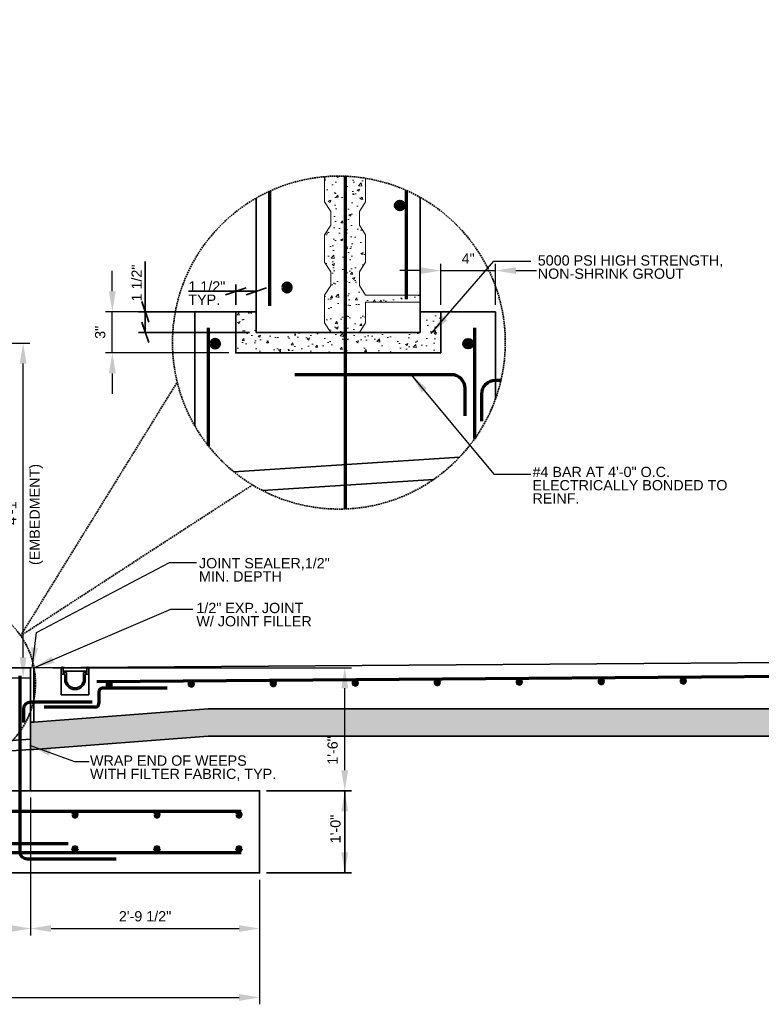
# Model space of a CAD drawing. Header units: inches. Extents: x -829 to 2226, y 10 to 4755.
# Tile 15 of 54: x -541 to -433, y 1341 to 1485. Entities that reach past the tile are written whole.
import ezdxf
from ezdxf.enums import TextEntityAlignment as Align

# ---------------------------------------------------------------- set-up
doc = ezdxf.new("R2010")
doc.units = ezdxf.units.IN
doc.header["$LTSCALE"] = 0.5
doc.header["$MEASUREMENT"] = 0
doc.linetypes.add('DGN Style 3', pattern=[0.621993, 0.444281, -0.177712])
for name, color, linetype, lineweight in [('G-ANNO-DIM', 7, 'Continuous', 0), ('G-ANNO-DIMS', 7, 'Continuous', 35), ('G-ANNO-PATT', 7, 'Continuous', 18), ('G-ANNO-TEXT', 7, 'Continuous', 35), ('S-FNDN-FTNG', 7, 'Continuous', 35), ('S-REIN-RBAR', 7, 'Continuous', 70), ('S-WALL-LOAD', 7, 'Continuous', 35)]:
    doc.layers.add(name, color=color, linetype=linetype, lineweight=lineweight)
doc.styles.add('AEC_3 4_1 0 Scale', font='arial.ttf', dxfattribs={"height": 1.5})
doc.dimstyles.new("3 4 1'-0", dxfattribs={"dimtxt": 1.5, "dimasz": 3, "dimexe": 1, "dimexo": 1, "dimgap": 1, "dimtad": 1, "dimdec": 4, "dimzin": 15, "dimdsep": 46, "dimlunit": 4, "dimtxsty": 'AEC_3 4_1 0 Scale', "dimcen": 0.09, "dimadec": 4, "dimazin": 3, "dimtfac": 1, "dimtdec": 4, "dimtofl": 0, "dimtmove": 0, "dimatfit": 3, "dimfxl": 1, "dimfrac": 2, "dimtolj": 1, "dimtzin": 15, "dimarcsym": 0})
pattern_1 = [(50, (-935.389, 1131.2304), (3.586301, -0.31376), [0.375, -4.125]), (355, (-935.389, 1131.2304), (-0.693757, 3.76096), [0.3, -3.3]), (100.45144, (-935.09, 1131.2043), (2.892544, 3.4472), [0.3187, -3.50571]), (46.1842, (-935.389, 1132.2304), (5.336207, -0.827596), [0.5625, -6.1875]), (96.6356, (-934.944, 1132.1615), (4.67331, 4.870593), [0.47805, -5.25857]), (351.1842, (-935.389, 1132.2304), (4.67331, 4.870593), [0.45, -4.95]), (21, (-934.889, 1131.9804), (2.984535, -2.013094), [0.375, -4.125]), (326, (-934.889, 1131.9804), (1.216577, 3.62575), [0.3, -3.3]), (71.45144, (-934.6402, 1131.8127), (4.201112, 1.612656), [0.3187, -3.50571]), (37.5, (-935.3889, 1131.2304), (0.0607993, 1.6644693), [0, -3.26, 0, -3.35, 0, -3.3125]), (7.5, (-935.3889, 1131.2304), (1.3153477, 1.9720586), [0, -1.91, 0, -3.185, 0, -1.2625]), (327.5, (-936.5039, 1131.2304), (2.6691122, -0.1127744), [0, -1.25, 0, -3.9, 0, -5.175]), (317.5, (-937.004, 1131.2304), (2.915931, 0.500525), [0, -1.625, 0, -2.59, 0, -3.675])]

# ---------------------------------------------------------------- blocks, each defined once
blk = doc.blocks.new('REINFDOT')
for radius in [0.00313, 0.00187, 0.000625]:
    blk.add_circle((0, 0), radius)
blk = doc.blocks.new('REINF. DOT')
at = {"layer": 'S-REIN-RBAR', "xscale": 100, "yscale": 100, "zscale": 100, "rotation": 90.00000000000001}
blk.add_blockref('REINFDOT', (36.533, 24.589), dxfattribs=at)
blk = doc.blocks.new('REINF. DOT_1')
at = {"layer": 'S-REIN-RBAR', "extrusion": (0, 0, -1), "xscale": 100, "yscale": -100, "zscale": 100, "rotation": 90}
blk.add_blockref('REINFDOT', (-36.533, 24.589), dxfattribs=at)
blk = doc.blocks.new('*D323')
at = {"layer": 'Defpoints', "color": 0, "transparency": 16777216}
for p in [(-584.02, 1360.18), (-506.02, 1360.18), (-506.02, 1341.96)]:
    blk.add_point(p, dxfattribs=at)
at = {"layer": 'G-ANNO-DIMS', "color": 0, "lineweight": -2, "transparency": 16777216}
for p, q in [((-584.02, 1359.18), (-584.02, 1340.96)), ((-506.02, 1359.18), (-506.02, 1340.96)), ((-581.02, 1341.96), (-509.02, 1341.96))]:
    blk.add_line(p, q, dxfattribs=at)
at = {"layer": 'G-ANNO-DIMS', "color": 0, "transparency": 16777216}
for points in [[(-581.02, 1342.46), (-581.02, 1341.46), (-584.02, 1341.96)], [(-509.02, 1342.46), (-509.02, 1341.46), (-506.02, 1341.96)]]:
    blk.add_solid(points, dxfattribs=at)
at = {"layer": 'G-ANNO-DIMS', "color": 0, "transparency": 16777216, "insert": (-545.02, 1343.72), "char_height": 1.5, "attachment_point": 5, "style": 'AEC_3 4_1 0 Scale'}
blk.add_mtext('\\A1;6\'-6"', dxfattribs=at)
blk = doc.blocks.new('*D342')
at = {"layer": 'Defpoints', "color": 0, "transparency": 16777216}
for p in [(-550.52, 1437.65), (-540.61, 1437.65), (-545.02, 1388.68)]:
    blk.add_point(p, dxfattribs=at)
at = {"layer": 'G-ANNO-DIMS', "color": 0, "lineweight": -2, "transparency": 16777216}
for p, q in [((-549.52, 1437.65), (-539.61, 1437.65)), ((-540.61, 1391.68), (-540.61, 1434.65)), ((-544.02, 1388.68), (-539.61, 1388.68))]:
    blk.add_line(p, q, dxfattribs=at)
at = {"layer": 'G-ANNO-DIMS', "color": 0, "transparency": 16777216}
for points in [[(-541.11, 1434.65), (-540.11, 1434.65), (-540.61, 1437.65)], [(-541.11, 1391.68), (-540.11, 1391.68), (-540.61, 1388.68)]]:
    blk.add_solid(points, dxfattribs=at)
at = {"layer": 'G-ANNO-DIMS', "color": 0, "transparency": 16777216, "insert": (-542.36, 1413.16), "char_height": 1.5, "attachment_point": 5, "rotation": 90, "style": 'AEC_3 4_1 0 Scale'}
blk.add_mtext('\\A1;4\'-1"', dxfattribs=at)
blk = doc.blocks.new('*D343')
at = {"layer": 'Defpoints', "color": 0, "transparency": 16777216}
for p in [(-562.52, 1372.18), (-539.52, 1372.18), (-539.52, 1352.04)]:
    blk.add_point(p, dxfattribs=at)
at = {"layer": 'G-ANNO-DIMS', "color": 0, "lineweight": -2, "transparency": 16777216}
for p, q in [((-562.52, 1371.18), (-562.52, 1351.04)), ((-539.52, 1371.18), (-539.52, 1351.04)), ((-559.52, 1352.04), (-542.52, 1352.04))]:
    blk.add_line(p, q, dxfattribs=at)
at = {"layer": 'G-ANNO-DIMS', "color": 0, "transparency": 16777216}
for points in [[(-559.52, 1352.54), (-559.52, 1351.54), (-562.52, 1352.04)], [(-542.52, 1352.54), (-542.52, 1351.54), (-539.52, 1352.04)]]:
    blk.add_solid(points, dxfattribs=at)
at = {"layer": 'G-ANNO-DIMS', "color": 0, "transparency": 16777216, "insert": (-551.02, 1353.79), "char_height": 1.5, "width": 5.2548, "attachment_point": 5, "style": 'AEC_3 4_1 0 Scale'}
blk.add_mtext('\\A1;1\'-11"', dxfattribs=at)
blk = doc.blocks.new('*D344')
at = {"layer": 'Defpoints', "color": 0, "transparency": 16777216}
for p in [(-539.52, 1372.18), (-506.02, 1360.18), (-506.02, 1352.04)]:
    blk.add_point(p, dxfattribs=at)
at = {"layer": 'G-ANNO-DIMS', "color": 0, "lineweight": -2, "transparency": 16777216}
for p, q in [((-539.52, 1371.18), (-539.52, 1351.04)), ((-506.02, 1359.18), (-506.02, 1351.04)), ((-536.52, 1352.04), (-509.02, 1352.04))]:
    blk.add_line(p, q, dxfattribs=at)
at = {"layer": 'G-ANNO-DIMS', "color": 0, "transparency": 16777216}
for points in [[(-536.52, 1352.54), (-536.52, 1351.54), (-539.52, 1352.04)], [(-509.02, 1352.54), (-509.02, 1351.54), (-506.02, 1352.04)]]:
    blk.add_solid(points, dxfattribs=at)
at = {"layer": 'G-ANNO-DIMS', "color": 0, "transparency": 16777216, "insert": (-522.77, 1353.82), "char_height": 1.5, "attachment_point": 5, "style": 'AEC_3 4_1 0 Scale'}
blk.add_mtext('\\A1;2\'-9 1/2"', dxfattribs=at)
blk = doc.blocks.new('*D345')
at = {"layer": 'Defpoints', "color": 0, "transparency": 16777216}
for p in [(-471.5, 1448.26), (-479.5, 1442.23), (-471.5, 1442.23, 7.04)]:
    blk.add_point(p, dxfattribs=at)
at = {"layer": 'G-ANNO-DIMS', "color": 0, "lineweight": -2, "transparency": 16777216}
for p, q in [((-479.5, 1443.23), (-479.5, 1449.26)), ((-471.5, 1443.23), (-471.5, 1449.26)), ((-482.5, 1448.26), (-485.5, 1448.26)), ((-479.5, 1448.26), (-471.5, 1448.26)), ((-468.5, 1448.26), (-465.5, 1448.26))]:
    blk.add_line(p, q, dxfattribs=at)
at = {"layer": 'G-ANNO-DIMS', "color": 0, "transparency": 16777216}
for points in [[(-482.5, 1448.76), (-482.5, 1447.76), (-479.5, 1448.26)], [(-468.5, 1448.76), (-468.5, 1447.76), (-471.5, 1448.26)]]:
    blk.add_solid(points, dxfattribs=at)
at = {"layer": 'G-ANNO-DIMS', "color": 0, "transparency": 16777216, "insert": (-475.5, 1450.01), "char_height": 1.5, "attachment_point": 5, "style": 'AEC_3 4_1 0 Scale'}
blk.add_mtext('\\A1;4"', dxfattribs=at)
blk = doc.blocks.new('*D333')
at = {"layer": 'Defpoints', "color": 0, "transparency": 16777216}
for p in [(-527.56, 1442.23), (-509.5, 1442.23), (-509.5, 1436.23)]:
    blk.add_point(p, dxfattribs=at)
at = {"layer": 'G-ANNO-DIMS', "color": 0, "lineweight": -2, "transparency": 16777216}
for p, q in [((-527.56, 1445.23), (-527.56, 1448.23)), ((-510.5, 1442.23), (-528.56, 1442.23)), ((-527.56, 1436.23), (-527.56, 1442.23)), ((-510.5, 1436.23), (-528.56, 1436.23)), ((-527.56, 1433.23), (-527.56, 1430.23))]:
    blk.add_line(p, q, dxfattribs=at)
at = {"layer": 'G-ANNO-DIMS', "color": 0, "transparency": 16777216}
for points in [[(-528.06, 1445.23), (-527.06, 1445.23), (-527.56, 1442.23)], [(-528.06, 1433.23), (-527.06, 1433.23), (-527.56, 1436.23)]]:
    blk.add_solid(points, dxfattribs=at)
at = {"layer": 'G-ANNO-DIMS', "color": 0, "transparency": 16777216, "insert": (-529.33, 1439.23), "char_height": 1.5, "attachment_point": 5, "rotation": 90, "style": 'AEC_3 4_1 0 Scale'}
blk.add_mtext('\\A1;3"', dxfattribs=at)
blk = doc.blocks.new('*D348')
at = {"layer": 'Defpoints', "color": 0, "transparency": 16777216}
for p in [(-537.26, 1390.18), (-493.55, 1390.18), (-504.26, 1372.18)]:
    blk.add_point(p, dxfattribs=at)
at = {"layer": 'G-ANNO-DIMS', "color": 0, "lineweight": -2, "transparency": 16777216}
for p, q in [((-536.26, 1390.18), (-492.55, 1390.18)), ((-493.55, 1375.18), (-493.55, 1387.18)), ((-503.26, 1372.18), (-492.55, 1372.18))]:
    blk.add_line(p, q, dxfattribs=at)
at = {"layer": 'G-ANNO-DIMS', "color": 0, "transparency": 16777216}
for points in [[(-494.05, 1387.18), (-493.05, 1387.18), (-493.55, 1390.18)], [(-494.05, 1375.18), (-493.05, 1375.18), (-493.55, 1372.18)]]:
    blk.add_solid(points, dxfattribs=at)
at = {"layer": 'G-ANNO-DIMS', "color": 0, "transparency": 16777216, "insert": (-495.32, 1378.08), "char_height": 1.5, "attachment_point": 5, "rotation": 90, "style": 'AEC_3 4_1 0 Scale'}
blk.add_mtext('\\A1;1\'-6"', dxfattribs=at)

msp = doc.modelspace()

# ---------------------------------------------------------------- hatches: boundary and pattern name
at = {"layer": 'G-ANNO-TEXT', "linetype": 'Continuous', "lineweight": 0}
h = msp.add_hatch(dxfattribs=at)
h.set_pattern_fill('AR-SAND', color=5)
h.set_pattern_definition([(37.5, (-935.3889, 1131.2304), (-0.0629934, 1.9268238), [0, -1.52, 0, -1.7, 0, -1.625]), (7.5, (-935.389, 1131.2304), (1.769777, 2.822146), [0, -0.82, 0, -1.37, 0, -0.525]), (327.5, (-936.6189, 1131.2304), (3.114142, 0.005659), [0, -0.5, 0, -1.8, 0, -2.35]), (317.5, (-936.619, 1131.2304), (3.006127, 0.8776756), [0, -0.25, 0, -1.18, 0, -1.35])])
h.paths.add_polyline_path([(-603.63297, 1390.17738), (-562.94287, 1390.17738, -0.213571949), (-557.27111, 1398.35003), (-557.27111, 1565.92738), (-558.27111, 1565.92738), (-558.27111, 1586.42738), (-231.77111, 1586.42738), (-231.77111, 1565.92738), (-232.77111, 1565.92738), (-232.77111, 1390.42738), (-227.27111, 1390.42738), (-227.27111, 1390.17738), (-183.40925, 1390.17738), (-183.40925, 1366.17738), (-183.40925, 1360.17738), (-177.11562, 1360.17738), (-175.40925, 1360.17738), (-175.40925, 1396.17738), (-228.02111, 1396.17738), (-228.02111, 1592.17738), (-562.02111, 1592.17738), (-562.02111, 1396.17738), (-609.63297, 1396.17738), (-609.63297, 1360.17738), (-603.63297, 1360.17738), (-603.63297, 1366.17738)])
h.paths.add_polyline_path([(-404.02111, 1586.97738), (-404.02111, 1587.72738), (-386.02111, 1587.72738), (-386.02111, 1586.97738)], flags=16)
h = msp.add_hatch(dxfattribs=at)
h.set_pattern_fill('AR-CONC', color=5, scale=0.5)
h.set_pattern_definition(pattern_1)
h.paths.add_polyline_path([(-493.49806, 1462.0626, 0.030837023), (-496.49806, 1461.98991), (-496.49806, 1458.29904), (-495.58385, 1456.88482), (-495.58385, 1454.88482), (-496.49806, 1453.47061), (-496.49806, 1449.47061), (-495.58385, 1448.0564), (-495.58385, 1446.0564), (-496.49806, 1444.64218), (-496.49806, 1440.64218), (-495.58385, 1439.22797), (-493.49806, 1439.22797)])
h = msp.add_hatch(dxfattribs=at)
h.set_pattern_fill('AR-CONC', color=5, scale=0.5)
h.set_pattern_definition(pattern_1)
h.paths.add_polyline_path([(-482.49806, 1444.64218), (-484.49606, 1444.64218), (-490.49806, 1444.64218), (-491.41228, 1446.0564), (-491.41228, 1448.0564), (-490.49806, 1449.47061), (-490.49806, 1453.47061), (-491.41228, 1454.88482), (-491.41228, 1456.88482), (-490.49806, 1458.29904), (-490.49806, 1461.76351, 0.030981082), (-493.49806, 1462.0626), (-493.49806, 1439.22797), (-491.41228, 1439.22797), (-490.49806, 1440.64218), (-490.49806, 1443.64218), (-482.49806, 1443.64218)])
h = msp.add_hatch(dxfattribs=at)
h.set_pattern_fill('AR-CONC', color=5, scale=0.5)
h.set_pattern_definition(pattern_1)
h.paths.add_polyline_path([(-493.49806, 1439.22797), (-495.58385, 1439.22797), (-506.49806, 1439.22797), (-506.49806, 1442.22797), (-507.49806, 1442.22797), (-508.49806, 1442.22797), (-509.49806, 1442.22797), (-509.49806, 1439.22797), (-509.49806, 1436.22797), (-493.49806, 1436.22797)])
h = msp.add_hatch(dxfattribs=at)
h.set_pattern_fill('AR-CONC', color=5, scale=0.5)
h.set_pattern_definition(pattern_1)
h.paths.add_polyline_path([(-479.49806, 1442.22797), (-482.49806, 1442.22797), (-482.49806, 1439.22797), (-491.41228, 1439.22797), (-493.49806, 1439.22797), (-493.49806, 1436.22797), (-479.49806, 1436.22797)])
h = msp.add_hatch(dxfattribs=at)
h.set_pattern_fill('GRAVEL', color=5, scale=5)
h.set_pattern_definition([(228.01279, (-931.7889, 1136.23043), (-40, -45), [0.67268, -66.59544]), (184.96974, (-932.2389, 1135.73043), (60, 5), [1.15434, -114.279624]), (132.510447, (-933.3889, 1135.63043), (50, -55), [0.81394, -80.580163]), (267.27369, (-935.3389, 1134.38043), (5, 100), [1.05119, -104.06779]), (292.833654, (-935.3889, 1133.33043), (-25, 60), [1.030775, -102.046866]), (357.27369, (-934.9889, 1132.38043), (-100, 5), [1.05119, -104.06779]), (37.69424, (-933.9389, 1132.33043), (-65, -50), [1.390145, -137.624243]), (72.255328, (-932.8389, 1133.18043), (35, 110), [1.31244, -129.931607]), (121.429566, (-932.4389, 1134.43043), (-40, 65), [1.05475, -104.420366]), (175.23636, (-932.9889, 1135.33043), (55, -5), [1.20416, -59.003813]), (222.397438, (-934.1889, 1135.43043), (-60, -55), [1.55724, -154.166875]), (138.814075, (-930.3889, 1134.33043), (-35, 30), [0.531505, -52.619224]), (171.469234, (-930.7889, 1134.68043), (65, -10), [1.011185, -100.107557]), (225, (-931.789, 1134.8304), (-6e-16, -5), [0.707105, -6.363963]), (203.19859, (-932.1389, 1135.4304), (25, 10), [0.38079, -37.698076]), (291.80141, (-932.4889, 1135.2804), (-5, 15), [0.538515, -26.38731]), (30.96376, (-932.2889, 1134.7804), (15, 10), [0.874645, -28.280114]), (161.56505, (-931.5389, 1135.2304), (10, -5), [0.632455, -15.178933]), (16.38954, (-935.3889, 1135.28043), (50, 15), [0.886, -87.714226]), (70.346176, (-934.5389, 1135.53043), (-20, -55), [0.743305, -73.58704]), (293.19859, (-931.5389, 1136.2304), (-10, 25), [0.761575, -37.31729]), (343.61046, (-931.2389, 1135.53043), (-50, 15), [0.886, -87.714226]), (339.443955, (-935.3889, 1132.18043), (-25, 10), [0.8544, -41.86562]), (294.77514, (-934.5889, 1131.88043), (-25, 55), [0.71589, -70.873215]), (66.80141, (-931.4889, 1131.2304), (10, 25), [0.761575, -37.31729]), (17.354025, (-931.1889, 1131.93043), (-65, -20), [0.838155, -82.977118]), (69.443955, (-933.9389, 1131.23043), (-10, -25), [0.4272, -42.29282]), (101.30993, (-931.7889, 1131.2304), (-5, 20), [0.25495, -25.240148]), (165.96376, (-931.8389, 1131.4804), (15, -5), [1.030775, -19.584753]), (186.009006, (-932.8389, 1131.73043), (50, 5), [0.95525, -94.569616]), (303.69007, (-932.2889, 1134.3304), (-5, 10), [0.72111, -17.306646]), (353.157227, (-931.8889, 1133.73043), (85, -10), [1.25897, -124.637813]), (60.945396, (-930.6389, 1133.58043), (-20, -35), [0.51478, -50.96337]), (90, (-930.389, 1134.0304), (-5, 5), [0.3, -4.7]), (120.256437, (-932.9389, 1131.88043), (20, -35), [0.69462, -68.7676]), (48.01279, (-933.2889, 1132.48043), (40, 45), [1.34536, -65.92276]), (0, (-932.389, 1133.4804), (5, 5), [1.3, -3.7]), (325.304846, (-931.0889, 1133.48043), (50, -35), [0.79057, -78.26637]), (254.0546, (-930.4389, 1133.0304), (-5, -20), [0.72801, -35.67254]), (207.645975, (-930.6389, 1132.33043), (-95, -50), [1.185325, -117.34737]), (175.42608, (-931.6889, 1131.78043), (-65, 5), [1.253995, -124.145367])])
h.paths.add_polyline_path([(-250.52111, 1382.21904), (-251.02111, 1382.21904), (-274.52111, 1384.17738), (-513.52111, 1384.17738), (-539.02111, 1382.21904), (-539.52111, 1382.21904), (-539.52111, 1378.21904), (-539.02111, 1378.21904), (-513.52111, 1380.17738), (-274.52111, 1380.17738), (-251.02111, 1378.21904), (-250.52111, 1378.21904)])

# ---------------------------------------------------------------- linework, layer by layer
at = {"layer": 'G-ANNO-DIMS'}
for p, q in [((-522.736, 1439.22797, 7.03937), (-522.736, 1449.59546, 7.03937)), ((-509.49806, 1443.22797, 7.03937), (-509.49806, 1446.22797, 7.03937)), ((-506.49806, 1443.22797, 7.03937), (-506.49806, 1446.22797, 7.03937)), ((-506.49806, 1445.22797, 7.03937), (-516.41086, 1445.22797, 7.03937)), ((-510.99806, 1444.72797, 7.03937), (-507.99806, 1445.72797, 7.03937)), ((-504.99806, 1445.72797, 7.03937), (-507.99806, 1444.72797, 7.03937)), ((-523.236, 1443.72797, 7.03937), (-522.236, 1440.72797, 7.03937)), ((-510.49806, 1442.22797, 7.03937), (-523.736, 1442.22797, 7.03937)), ((-522.236, 1437.72797, 7.03937), (-523.236, 1440.72797, 7.03937)), ((-507.49806, 1439.22797, 7.03937), (-523.736, 1439.22797, 7.03937)), ((-505.02111, 1372.17738), (-492.55096, 1372.17738)), ((-493.55096, 1360.17738), (-493.55096, 1372.17738)), ((-505.02111, 1360.17738), (-492.55096, 1360.17738))]:
    msp.add_line(p, q, dxfattribs=at)
at = {"layer": 'G-ANNO-DIMS', "extrusion": (0, 0, -1)}
msp.add_solid([(494.05096, 1369.17738), (493.55096, 1372.17738), (493.05096, 1369.17738)], dxfattribs=at)
at = {"layer": 'G-ANNO-DIMS'}
msp.add_solid([(-493.05096, 1363.17738), (-493.55096, 1360.17738), (-494.05096, 1363.17738)], dxfattribs=at)
at = {"layer": 'G-ANNO-PATT', "elevation": 7.03937, "flags": 128}
msp.add_lwpolyline([(-496.49806, 1461.98991), (-496.49806, 1458.29904), (-495.58385, 1456.88482), (-495.58385, 1454.88482), (-496.49806, 1453.47061), (-496.49806, 1449.47061), (-495.58385, 1448.0564), (-495.58385, 1446.0564), (-496.49806, 1444.64218), (-496.49806, 1440.64218), (-495.58385, 1439.22797), (-493.49806, 1439.22797), (-491.41228, 1439.22797), (-490.49806, 1440.64218), (-490.49806, 1443.64218), (-482.49806, 1443.64218), (-482.49806, 1444.64218), (-484.49606, 1444.64218), (-490.49806, 1444.64218), (-491.41228, 1446.0564), (-491.41228, 1448.0564), (-490.49806, 1449.47061), (-490.49806, 1453.47061), (-491.41228, 1454.88482), (-491.41228, 1456.88482), (-490.49806, 1458.29904), (-490.49806, 1461.76351)], dxfattribs=at)
at = {"layer": 'G-ANNO-PATT', "elevation": 2.81575, "flags": 128}
msp.add_lwpolyline([(-506.49806, 1439.22797), (-506.49806, 1442.22797), (-507.49806, 1442.22797), (-508.49806, 1442.22797), (-509.49806, 1442.22797), (-509.49806, 1439.22797), (-509.49806, 1436.22797), (-479.49806, 1436.22797), (-479.49806, 1442.22797), (-482.49806, 1442.22797), (-482.49806, 1439.22797), (-491.41228, 1439.22797), (-493.49806, 1439.22797), (-495.58385, 1439.22797), (-506.49806, 1439.22797)], close=True, dxfattribs=at)
at = {"layer": 'G-ANNO-PATT', "flags": 128}
msp.add_lwpolyline([(-539.52111, 1378.21904), (-539.02111, 1378.21904), (-513.52111, 1380.17738), (-274.52111, 1380.17738), (-251.02111, 1378.21904), (-250.52111, 1378.21904), (-250.51653, 1382.21904), (-251.02111, 1382.21904), (-274.52111, 1384.17738), (-513.52111, 1384.17738), (-539.02111, 1382.21904), (-539.52111, 1382.21904), (-539.52111, 1378.21904)], close=True, dxfattribs=at)
at = {"layer": 'G-ANNO-TEXT', "linetype": 'DGN Style 3'}
for q in [(-518.06506, 1431.94797), (-507.04937, 1416.91373)]:
    msp.add_line((-540.96939, 1394.86313), q, dxfattribs=at)
at = {"layer": 'G-ANNO-TEXT'}
for p, q in [((-476.73091, 1420.98043, 7.03937), (-509.76268, 1418.82618, 7.03937)), ((-480.52435, 1417.72263, 7.03937), (-505.57825, 1416.08868, 7.03937)), ((-539.02111, 1390.17738), (-396.02111, 1391.17738)), ((-539.02111, 1390.17738), (-539.02111, 1382.21904)), ((-535.02111, 1390.17738), (-535.02111, 1386.23738)), ((-534.96111, 1390.23738), (-534.83111, 1390.23738)), ((-534.77111, 1390.17738), (-534.77111, 1389.54738)), ((-531.27111, 1390.17738), (-534.77111, 1390.17738)), ((-534.77111, 1390.13668), (-534.75455, 1389.8999)), ((-534.75455, 1389.8999), (-534.74226, 1389.72404)), ((-531.31181, 1390.17738), (-534.73041, 1390.17738)), ((-534.63183, 1389.689), (-534.70196, 1389.689)), ((-531.34027, 1389.689), (-534.70196, 1389.689)), ((-534.64495, 1390.21807), (-534.62346, 1390.21807)), ((-534.15874, 1390.17738), (-534.24067, 1390.17738)), ((-534.17987, 1389.689), (-531.92227, 1389.689)), ((-533.18409, 1390.17738), (-533.26602, 1390.17738)), ((-532.8591, 1390.17738), (-532.77718, 1390.17738)), ((-532.77712, 1390.17647), (-532.85904, 1390.17647)), ((-532.45213, 1390.17738), (-532.3702, 1390.17738)), ((-532.04515, 1390.17738), (-531.96322, 1390.17738)), ((-531.4572, 1390.21807), (-531.47868, 1390.21807)), ((-531.34027, 1389.689), (-531.47032, 1389.689)), ((-531.27111, 1390.13668), (-531.29997, 1389.72404)), ((-531.27111, 1390.17738), (-531.27111, 1389.54738)), ((-531.08111, 1390.23738), (-531.21111, 1390.23738)), ((-531.02111, 1390.17738), (-531.02111, 1386.23738)), ((-535.02111, 1389.29738), (-535.02111, 1388.98738)), ((-535.02111, 1388.98738), (-535.02111, 1388.48738)), ((-534.96111, 1389.23738), (-534.58361, 1389.23738)), ((-534.71111, 1389.48738), (-534.27111, 1389.48738)), ((-534.52111, 1389.17488), (-534.52111, 1388.48738)), ((-534.27111, 1389.48738), (-534.27111, 1388.48738)), ((-531.77111, 1389.48738), (-531.77111, 1388.48738)), ((-531.33111, 1389.48738), (-531.77111, 1389.48738)), ((-531.52111, 1389.17488), (-531.52111, 1388.48738)), ((-531.08111, 1389.23738), (-531.45861, 1389.23738)), ((-531.02111, 1389.29738), (-531.02111, 1388.98738)), ((-531.02111, 1386.23738), (-535.02111, 1386.23738)), ((-539.52111, 1379.72424), (-562.52111, 1378.22424)), ((-539.52111, 1378.21904), (-562.52111, 1376.71904))]:
    msp.add_line(p, q, dxfattribs=at)
at = {"layer": 'G-ANNO-TEXT', "elevation": 7.03937, "flags": 128}
msp.add_lwpolyline([(-518.34157, 1442.22797), (-517.49806, 1442.22797), (-508.49806, 1442.22797), (-506.49806, 1442.22797), (-506.49806, 1448.16697), (-506.49806, 1458.86717)], dxfattribs=at)
at = {"layer": 'G-ANNO-TEXT', "flags": 128}
msp.add_lwpolyline([(-539.52111, 1382.21904), (-539.02111, 1382.21904), (-513.52111, 1384.17738), (-274.52111, 1384.17738), (-251.02111, 1382.21904), (-250.51653, 1382.21904), (-250.52111, 1378.21904), (-251.02111, 1378.21904), (-274.52111, 1380.17738), (-513.52111, 1380.17738), (-539.02111, 1378.21904), (-539.52111, 1378.21904), (-539.52111, 1382.21904)], close=True, dxfattribs=at)
at = {"layer": 'G-ANNO-TEXT', "linetype": 'DGN Style 3'}
for centre, radius in [((-494.40928, 1437.72797, 7.03937), 24.35169), ((-550.97672, 1387.92738), 12.17584)]:
    msp.add_circle(centre, radius, dxfattribs=at)
at = {"layer": 'G-ANNO-TEXT', "extrusion": (0, 0, -1)}
for centre, radius, start, end in [((534.96111, 1390.17738), 0.06, 0, 90), ((534.83111, 1390.17738), 0.06, 90, 180), ((534.73041, 1390.13668), 0.0407, 0, 90), ((534.70196, 1389.7297), 0.0407, 270, 0), ((534.73595, 1390.23842), 0.06105, 221.8103149, 270), ((534.64495, 1390.15703), 0.06105, 41.8103149, 90), ((534.62346, 1390.15703), 0.06105, 90, 138.1896851), ((534.53246, 1390.23842), 0.06105, 270, 318.1896851), ((531.56968, 1390.23842), 0.06105, 221.8103149, 270), ((531.47868, 1390.15703), 0.06105, 41.8103149, 90), ((531.4572, 1390.15703), 0.06105, 90, 138.1896851), ((531.36619, 1390.23842), 0.06105, 270, 318.1896851), ((531.34027, 1389.7297), 0.0407, 180, 270), ((531.31181, 1390.13668), 0.0407, 90, 180), ((531.21111, 1390.17738), 0.06, 0, 90), ((531.08111, 1390.17738), 0.06, 90, 180), ((534.96111, 1389.29738), 0.06, 270, 0), ((534.71111, 1389.54738), 0.06, 270, 0), ((534.58361, 1389.17488), 0.0625, 90, 180), ((533.02111, 1388.48738), 1.5, 180, 0), ((533.02111, 1388.48738), 1.25, 180, 0), ((531.45861, 1389.17488), 0.0625, 0, 90), ((531.33111, 1389.54738), 0.06, 180, 270), ((531.08111, 1389.29738), 0.06, 180, 270)]:
    msp.add_arc(centre, radius, start, end, dxfattribs=at)
at = {"layer": 'G-ANNO-TEXT'}
msp.add_solid([(-539.29756, 1390.12944), (-538.44394, 1393.04857), (-539.43683, 1393.16763)], dxfattribs=at)
at = {"layer": 'S-FNDN-FTNG'}
msp.add_line((-479.49806, 1442.22797), (-479.49806, 1436.22797), dxfattribs=at)
at = {"layer": 'S-FNDN-FTNG', "elevation": 7.03937, "flags": 128}
for points in [[(-507.49806, 1442.22797), (-515.49806, 1442.22797), (-515.49806, 1425.55144)], [(-479.49806, 1442.22797), (-471.49806, 1442.22797), (-471.49806, 1429.47685)]]:
    msp.add_lwpolyline(points, dxfattribs=at)
at = {"layer": 'S-FNDN-FTNG', "flags": 128}
for points in [[(-479.49806, 1436.22797), (-509.49806, 1436.22797), (-509.49806, 1442.22797)], [(-543.52111, 1390.17738), (-539.52111, 1390.17738), (-539.52111, 1372.17738)]]:
    msp.add_lwpolyline(points, dxfattribs=at)
at = {"layer": 'S-FNDN-FTNG'}
msp.add_3dface([(-584.02111, 1360.17738), (-506.02111, 1360.17738), (-506.02111, 1372.17738), (-584.02111, 1372.17738)], dxfattribs=at)
at = {"layer": 'S-REIN-RBAR'}
for p, q in [((-493.49806, 1462.0626, 7.03937), (-493.49806, 1413.39334, 7.03937)), ((-504.49806, 1443.10197, 7.03937), (-504.49806, 1459.89148, 7.03937)), ((-484.49606, 1444.05918, 7.03937), (-484.49606, 1459.97056, 7.03937)), ((-513.49806, 1422.60769, 7.03937), (-513.49806, 1439.87834, 7.03937)), ((-474.49806, 1423.7084, 7.03937), (-474.49806, 1439.87834, 7.03937)), ((-477.94042, 1433.03688, 7.03937), (-500.8336, 1433.03688, 7.03937)), ((-471.49806, 1432.22797, 7.03937), (-470.68682, 1432.22797, 7.03937)), ((-475.94042, 1427.03688, 7.03937), (-475.94042, 1431.03688, 7.03937)), ((-473.49806, 1426.22797, 7.03937), (-473.49806, 1430.22797, 7.03937)), ((-541.02111, 1363.17738), (-541.02111, 1389.00256)), ((-529.83772, 1388.17738), (-396.02111, 1389.17738)), ((-519.52111, 1387.17738), (-529.02111, 1387.17738)), ((-529.52111, 1386.67738), (-529.52111, 1384.92738)), ((-541.02111, 1382.17738), (-541.02111, 1384.17738)), ((-540.52111, 1382.17738), (-540.52111, 1384.17738)), ((-539.52111, 1385.17738), (-530.52111, 1385.17738)), ((-530.02111, 1384.42738), (-537.52111, 1384.42738)), ((-581.32183, 1369.17738), (-508.70554, 1369.17738)), ((-534.02111, 1364.40313), (-549.52111, 1364.40313)), ((-581.32183, 1363.17738), (-508.70554, 1363.17738)), ((-527.02111, 1362.17738), (-540.02111, 1362.17738))]:
    msp.add_line(p, q, dxfattribs=at)
for centre, radius, start, end in [((-477.94042, 1431.03688, 7.03937), 2, 0, 90), ((-529.02111, 1386.67738), 0.5, 90, 180), ((-530.02111, 1384.92738), 0.5, 270, 0)]:
    msp.add_arc(centre, radius, start, end, dxfattribs=at)
at = {"layer": 'S-REIN-RBAR', "extrusion": (0, 0, -1)}
for centre, radius, start, end in [((471.49806, 1430.22797, -7.03937), 2, 0, 90), ((539.52111, 1384.17738), 1, 0, 90), ((540.02111, 1363.17738), 1, 270, 0)]:
    msp.add_arc(centre, radius, start, end, dxfattribs=at)
at = {"layer": 'S-WALL-LOAD'}
for p, q in [((-506.49806, 1439.22797), (-506.49806, 1458.86717)), ((-482.49806, 1439.22797, 7.03937), (-482.49806, 1458.96774, 7.03937)), ((-479.49806, 1442.22797), (-482.49806, 1442.22797)), ((-482.49806, 1439.22797), (-506.49806, 1439.22797))]:
    msp.add_line(p, q, dxfattribs=at)

# ---------------------------------------------------------------- block references
at = {"layer": 'S-REIN-RBAR', "xscale": 2, "yscale": 2, "zscale": 2, "rotation": 180}
for p in [(-412.42925, 1506.95834, 7.03937), (-402.43125, 1486.74954, 7.03937)]:
    msp.add_blockref('REINF. DOT', p, dxfattribs=at)
at = {"layer": 'S-REIN-RBAR', "extrusion": (0, 0, -1), "xscale": 2, "yscale": 2, "zscale": 2, "rotation": 180}
for p in [(575.06487, 1494.95834, -7.03937), (585.56487, 1486.74954, -7.03937)]:
    msp.add_blockref('REINF. DOT_1', p, dxfattribs=at)
at = {"layer": 'S-REIN-RBAR', "extrusion": (0, 0, -1)}
for p, rotation in [((540.70796, 1412.23324), 179.6356588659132), ((528.7082, 1412.30955), 179.6356588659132), ((516.70844, 1412.38586), 179.6356588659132), ((504.70868, 1412.46216), 179.6356588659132), ((492.70893, 1412.53847), 179.6356588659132), ((480.70917, 1412.61478), 179.6356588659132), ((564.70747, 1412.08063), 179.6356588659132), ((552.70771, 1412.15694), 179.6356588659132), ((569.55452, 1393.26681), 180), ((557.55452, 1393.26681), 180), ((545.55452, 1393.26681), 180)]:
    msp.add_blockref('REINF. DOT_1', p, dxfattribs=dict(at, rotation=rotation))
at = {"layer": 'S-REIN-RBAR'}
for p in [(-569.55452, 1339.08795), (-557.55452, 1339.08795), (-545.55452, 1339.08795)]:
    msp.add_blockref('REINF. DOT', p, dxfattribs=at)

# ---------------------------------------------------------------- texts
at = {"layer": 'G-ANNO-DIM', "color": 7, "linetype": 'Continuous', "style": 'AEC_3 4_1 0 Scale'}
for s, p in [('1 1/2"', (-523.99822, 1446.44495, 7.03937)), ('1\'-0"', (-494.91753, 1366.59375))]:
    msp.add_text(s, height=1.5, rotation=90, dxfattribs=at).set_placement(p, align=Align.MIDDLE_CENTER)
at = {"layer": 'G-ANNO-DIM', "color": 7, "linetype": 'Continuous', "insert": (-516.43584, 1444.97176, 7.03937), "char_height": 1.5, "attachment_point": 4, "line_spacing_factor": 0.776524, "style": 'AEC_3 4_1 0 Scale'}
msp.add_mtext('1 1/2"\\PTYP.', dxfattribs=at)
at = {"layer": 'G-ANNO-TEXT', "color": 7, "char_height": 1.5, "attachment_point": 1, "line_spacing_factor": 0.776524, "style": 'AEC_3 4_1 0 Scale'}
for s, insert in [('5000 PSI HIGH STRENGTH,\\PNON-SHRINK GROUT', (-465.31105, 1450.50012)), ('JOINT SEALER,1/2" \\PMIN. DEPTH', (-514.88271, 1406.21937)), ('1/2" EXP. JOINT\\PW/ JOINT FILLER', (-515.26503, 1399.67125)), ('WRAP END OF WEEPS\\PWITH FILTER FABRIC, TYP.', (-530.82324, 1377.34762))]:
    msp.add_mtext(s, dxfattribs=dict(at, insert=insert))
at = {"layer": 'G-ANNO-TEXT', "color": 7, "insert": (-539.67502, 1405.19705), "char_height": 1.5, "attachment_point": 1, "rotation": 90, "line_spacing_factor": 0.6, "style": 'AEC_3 4_1 0 Scale'}
msp.add_mtext('(EMBEDMENT)', dxfattribs=at)
at = {"layer": 'G-ANNO-TEXT', "color": 7, "insert": (-466.08436, 1419.56488), "char_height": 1.5, "width": 35.5405043, "attachment_point": 1, "line_spacing_factor": 0.776524, "style": 'AEC_3 4_1 0 Scale'}
msp.add_mtext('#4 BAR AT 4\'-0" O.C. ELECTRICALLY BONDED TO REINF.', dxfattribs=at)

# ---------------------------------------------------------------- dimensions: what is measured, and where the dimension line sits
at = {"layer": 'G-ANNO-DIMS'}
dim = msp.add_linear_dim(base=(-471.49806, 1448.25935), p1=(-479.49806, 1442.22797), p2=(-471.49806, 1442.22797, 7.03937), text='4"', dimstyle="3 4 1'-0", override={"dimtofl": 1}, dxfattribs=at)
dim.commit()
dim.dimension.update_dxf_attribs({"geometry": '*D345', "text_midpoint": (-475.49806, 1450.00935)})
dim = msp.add_linear_dim(base=(-527.56485, 1442.22797, 7.03937), p1=(-509.49806, 1436.22797, 7.03937), p2=(-509.49806, 1442.22797, 7.03937), angle=90, text='3"', dimstyle="3 4 1'-0", override={"dimtofl": 1}, dxfattribs=at)
dim.commit()
dim.dimension.update_dxf_attribs({"geometry": '*D333', "text_midpoint": (-529.33122, 1439.22797, 7.03937)})
dim = msp.add_linear_dim(base=(-540.60859, 1437.64794), p1=(-545.02111, 1388.67738), p2=(-550.52111, 1437.64794), angle=90, dimstyle="3 4 1'-0", dxfattribs=at)
dim.commit()
dim.dimension.update_dxf_attribs({"geometry": '*D342', "text_midpoint": (-542.36166, 1413.16266)})
dim = msp.add_linear_dim(base=(-493.55096, 1390.17738), p1=(-504.25525, 1372.17738), p2=(-537.25525, 1390.17738), angle=90, dimstyle="3 4 1'-0", dxfattribs=at)
dim.commit()
dim.dimension.update_dxf_attribs({"geometry": '*D348', "text_midpoint": (-493.55096, 1378.08229), "dimtype": 160})
for base, p1, p2, picture, middle in [((-539.52111, 1352.03943), (-562.52111, 1372.17738), (-539.52111, 1372.17738), '*D343', (-551.02111, 1353.7925)), ((-506.02111, 1352.03943), (-539.52111, 1372.17738), (-506.02111, 1360.17738), '*D344', (-522.77111, 1353.81501)), ((-506.02111, 1341.9553), (-584.02111, 1360.17738), (-506.02111, 1360.17738), '*D323', (-545.02111, 1343.72116))]:
    dim = msp.add_linear_dim(base=base, p1=p1, p2=p2, dimstyle="3 4 1'-0", dxfattribs=at)
    dim.commit()
    dim.dimension.update_dxf_attribs({"geometry": picture, "text_midpoint": middle})

# ---------------------------------------------------------------- leaders
at = {"layer": 'G-ANNO-TEXT'}
for points in [[(-480.88893, 1439.05605), (-471.75797, 1449.62291), (-466.34545, 1449.62291)], [(-483.82109, 1433.03688), (-471.75797, 1418.49678), (-466.34545, 1418.49678)], [(-539.29756, 1390.12944), (-538.67599, 1395.31299), (-519.20548, 1405.56821), (-515.25836, 1405.56821)], [(-539.02111, 1390.17738), (-518.97817, 1398.72274), (-515.78563, 1398.72274)], [(-539.52111, 1378.80542), (-533.09503, 1376.46015), (-530.93366, 1376.46015)]]:
    msp.add_leader(points, dimstyle="3 4 1'-0", override={"dimgap": 2}, dxfattribs=at)

doc.saveas('drawing.dxf')
